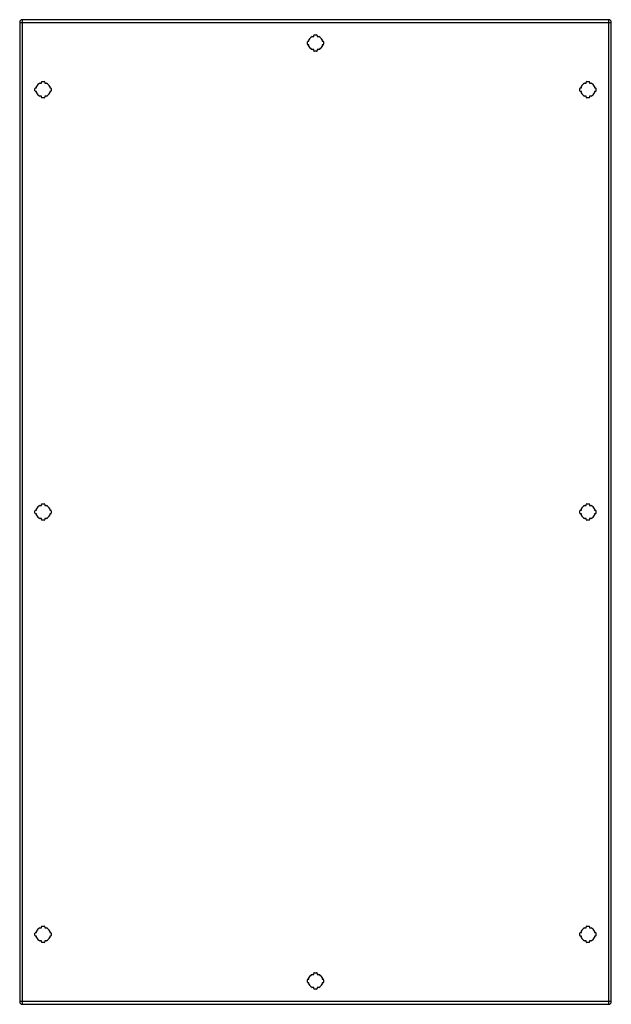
# Model space of a CAD drawing. Header units: inches. Extents: x 68.7 to 104.6, y 15.8 to 75.6.
import ezdxf

# ---------------------------------------------------------------- set-up
doc = ezdxf.new("R2010")
doc.units = ezdxf.units.IN
doc.header["$MEASUREMENT"] = 0
doc.layers.add('Visible Edges(ANSI)', color=7, linetype='Continuous', lineweight=25)
doc.layers.add('Visible Tangent Edges(ANSI)', color=7, linetype='Continuous', lineweight=25)

msp = doc.modelspace()

# ---------------------------------------------------------------- linework, layer by layer
at = {"layer": 'Visible Edges(ANSI)'}
for p, q in [((68.655, 75.41), (68.655, 15.929)), ((104.412, 75.571), (68.816, 75.571)), ((104.573, 15.929), (104.573, 75.41)), ((86.119, 74.076), (86.119, 74.217)), ((86.159, 74.257), (86.219, 74.257)), ((86.219, 74.257), (86.219, 74.346)), ((86.415, 74.542), (86.504, 74.542)), ((86.504, 74.542), (86.504, 74.602)), ((86.544, 74.642), (86.685, 74.642)), ((86.724, 74.602), (86.724, 74.542)), ((86.724, 74.542), (86.813, 74.542)), ((87.01, 74.346), (87.01, 74.257)), ((87.01, 74.257), (87.07, 74.257)), ((87.109, 74.217), (87.109, 74.076)), ((86.219, 74.037), (86.159, 74.037)), ((86.219, 73.948), (86.219, 74.037)), ((86.504, 73.751), (86.415, 73.751)), ((86.504, 73.691), (86.504, 73.751)), ((86.685, 73.652), (86.544, 73.652)), ((86.813, 73.751), (86.724, 73.751)), ((86.724, 73.751), (86.724, 73.691)), ((87.07, 74.037), (87.01, 74.037)), ((87.01, 74.037), (87.01, 73.948)), ((69.969, 71.716), (69.969, 71.776)), ((70.009, 71.816), (70.15, 71.816)), ((70.189, 71.776), (70.189, 71.716)), ((103.039, 71.716), (103.039, 71.776)), ((103.079, 71.816), (103.22, 71.816)), ((103.259, 71.776), (103.259, 71.716)), ((69.584, 71.25), (69.584, 71.391)), ((69.624, 71.431), (69.684, 71.431)), ((69.684, 71.211), (69.624, 71.211)), ((69.684, 71.431), (69.684, 71.52)), ((69.684, 71.122), (69.684, 71.211)), ((69.88, 71.716), (69.969, 71.716)), ((70.189, 71.716), (70.278, 71.716)), ((70.475, 71.52), (70.475, 71.431)), ((70.475, 71.431), (70.535, 71.431)), ((70.475, 71.211), (70.475, 71.122)), ((70.535, 71.211), (70.475, 71.211)), ((70.574, 71.391), (70.574, 71.25)), ((102.654, 71.25), (102.654, 71.391)), ((102.694, 71.431), (102.754, 71.431)), ((102.754, 71.211), (102.694, 71.211)), ((102.754, 71.431), (102.754, 71.52)), ((102.754, 71.122), (102.754, 71.211)), ((102.95, 71.716), (103.039, 71.716)), ((103.259, 71.716), (103.348, 71.716)), ((103.545, 71.52), (103.545, 71.431)), ((103.545, 71.431), (103.605, 71.431)), ((103.605, 71.211), (103.545, 71.211)), ((103.545, 71.211), (103.545, 71.122)), ((103.644, 71.391), (103.644, 71.25)), ((69.969, 70.925), (69.88, 70.925)), ((69.969, 70.865), (69.969, 70.925)), ((70.15, 70.826), (70.009, 70.826)), ((70.278, 70.925), (70.189, 70.925)), ((70.189, 70.925), (70.189, 70.865)), ((103.039, 70.925), (102.95, 70.925)), ((103.039, 70.865), (103.039, 70.925)), ((103.22, 70.826), (103.079, 70.826)), ((103.348, 70.925), (103.259, 70.925)), ((103.259, 70.925), (103.259, 70.865)), ((69.88, 46.065), (69.969, 46.065)), ((69.969, 46.065), (69.969, 46.125)), ((70.009, 46.165), (70.15, 46.165)), ((70.189, 46.125), (70.189, 46.065)), ((70.189, 46.065), (70.278, 46.065)), ((102.95, 46.065), (103.039, 46.065)), ((103.039, 46.065), (103.039, 46.125)), ((103.079, 46.165), (103.22, 46.165)), ((103.259, 46.125), (103.259, 46.065)), ((103.259, 46.065), (103.348, 46.065)), ((69.584, 45.599), (69.584, 45.74)), ((69.624, 45.78), (69.684, 45.78)), ((69.684, 45.56), (69.624, 45.56)), ((69.684, 45.78), (69.684, 45.869)), ((69.684, 45.471), (69.684, 45.56)), ((70.475, 45.869), (70.475, 45.78)), ((70.475, 45.78), (70.535, 45.78)), ((70.475, 45.56), (70.475, 45.471)), ((70.535, 45.56), (70.475, 45.56)), ((70.574, 45.74), (70.574, 45.599)), ((102.654, 45.599), (102.654, 45.74)), ((102.694, 45.78), (102.754, 45.78)), ((102.754, 45.56), (102.694, 45.56)), ((102.754, 45.78), (102.754, 45.869)), ((102.754, 45.471), (102.754, 45.56)), ((103.545, 45.869), (103.545, 45.78)), ((103.545, 45.78), (103.605, 45.78)), ((103.605, 45.56), (103.545, 45.56)), ((103.545, 45.56), (103.545, 45.471)), ((103.644, 45.74), (103.644, 45.599)), ((69.969, 45.274), (69.88, 45.274)), ((69.969, 45.214), (69.969, 45.274)), ((70.15, 45.175), (70.009, 45.175)), ((70.278, 45.274), (70.189, 45.274)), ((70.189, 45.274), (70.189, 45.214)), ((103.039, 45.274), (102.95, 45.274)), ((103.039, 45.214), (103.039, 45.274)), ((103.22, 45.175), (103.079, 45.175)), ((103.348, 45.274), (103.259, 45.274)), ((103.259, 45.274), (103.259, 45.214)), ((69.88, 20.413), (69.969, 20.413)), ((69.969, 20.413), (69.969, 20.473)), ((70.009, 20.513), (70.15, 20.513)), ((70.189, 20.473), (70.189, 20.413)), ((70.189, 20.413), (70.278, 20.413)), ((102.95, 20.413), (103.039, 20.413)), ((103.039, 20.413), (103.039, 20.473)), ((103.079, 20.513), (103.22, 20.513)), ((103.259, 20.473), (103.259, 20.413)), ((103.259, 20.413), (103.348, 20.413)), ((69.584, 19.947), (69.584, 20.088)), ((69.624, 20.128), (69.684, 20.128)), ((69.684, 19.908), (69.624, 19.908)), ((69.684, 20.128), (69.684, 20.217)), ((69.684, 19.819), (69.684, 19.908)), ((70.475, 20.217), (70.475, 20.128)), ((70.475, 20.128), (70.535, 20.128)), ((70.475, 19.908), (70.475, 19.819)), ((70.535, 19.908), (70.475, 19.908)), ((70.574, 20.088), (70.574, 19.947)), ((102.654, 19.947), (102.654, 20.088)), ((102.694, 20.128), (102.754, 20.128)), ((102.754, 19.908), (102.694, 19.908)), ((102.754, 20.128), (102.754, 20.217)), ((102.754, 19.819), (102.754, 19.908)), ((103.545, 20.217), (103.545, 20.128)), ((103.545, 20.128), (103.605, 20.128)), ((103.605, 19.908), (103.545, 19.908)), ((103.545, 19.908), (103.545, 19.819)), ((103.644, 20.088), (103.644, 19.947)), ((69.969, 19.622), (69.88, 19.622)), ((69.969, 19.562), (69.969, 19.622)), ((70.15, 19.523), (70.009, 19.523)), ((70.278, 19.622), (70.189, 19.622)), ((70.189, 19.622), (70.189, 19.562)), ((103.039, 19.622), (102.95, 19.622)), ((103.039, 19.562), (103.039, 19.622)), ((103.22, 19.523), (103.079, 19.523)), ((103.348, 19.622), (103.259, 19.622)), ((103.259, 19.622), (103.259, 19.562)), ((86.219, 17.302), (86.219, 17.391)), ((86.415, 17.587), (86.504, 17.587)), ((86.504, 17.587), (86.504, 17.647)), ((86.544, 17.687), (86.685, 17.687)), ((86.724, 17.647), (86.724, 17.587)), ((86.724, 17.587), (86.813, 17.587)), ((87.01, 17.391), (87.01, 17.302)), ((86.119, 17.121), (86.119, 17.262)), ((86.159, 17.302), (86.219, 17.302)), ((86.219, 17.082), (86.159, 17.082)), ((86.219, 16.993), (86.219, 17.082)), ((86.504, 16.796), (86.415, 16.796)), ((86.504, 16.736), (86.504, 16.796)), ((86.813, 16.796), (86.724, 16.796)), ((86.724, 16.796), (86.724, 16.736)), ((87.01, 17.302), (87.07, 17.302)), ((87.01, 17.082), (87.01, 16.993)), ((87.07, 17.082), (87.01, 17.082)), ((87.109, 17.262), (87.109, 17.121)), ((86.685, 16.697), (86.544, 16.697)), ((68.816, 15.768), (104.412, 15.768))]:
    msp.add_line(p, q, dxfattribs=at)
for centre, radius, start, end in [((68.816, 75.41), 0.161, 90, 180), ((104.412, 75.41), 0.161, 0, 90), ((86.159, 74.217), 0.0394, 90, 180), ((86.614, 74.147), 0.443, 116.70485, 153.29515), ((86.544, 74.602), 0.0394, 90, 180), ((86.685, 74.602), 0.0394, 0, 90), ((86.614, 74.147), 0.443, 26.70485, 63.29515), ((87.07, 74.217), 0.0394, 0, 90), ((86.159, 74.076), 0.0394, 180, 270), ((86.614, 74.147), 0.443, 206.70485, 243.29515), ((86.544, 73.691), 0.0394, 180, 270), ((86.685, 73.691), 0.0394, 270, 0), ((86.614, 74.147), 0.443, 296.70485, 333.29515), ((87.07, 74.076), 0.0394, 270, 0), ((70.009, 71.776), 0.0394, 90, 180), ((70.15, 71.776), 0.0394, 0, 90), ((103.079, 71.776), 0.0394, 90, 180), ((103.22, 71.776), 0.0394, 0, 90), ((69.624, 71.391), 0.0394, 90, 180), ((69.624, 71.25), 0.0394, 180, 270), ((70.079, 71.321), 0.443, 116.70485, 153.29515), ((70.079, 71.321), 0.443, 26.70485, 63.29515), ((70.535, 71.391), 0.0394, 0, 90), ((70.535, 71.25), 0.0394, 270, 0), ((102.694, 71.391), 0.0394, 90, 180), ((102.694, 71.25), 0.0394, 180, 270), ((103.149, 71.321), 0.443, 116.70485, 153.29515), ((103.149, 71.321), 0.443, 26.70485, 63.29515), ((103.605, 71.391), 0.0394, 0, 90), ((103.605, 71.25), 0.0394, 270, 0), ((70.079, 71.321), 0.443, 206.70485, 243.29515), ((70.009, 70.865), 0.0394, 180, 270), ((70.15, 70.865), 0.0394, 270, 0), ((70.079, 71.321), 0.443, 296.70485, 333.29515), ((103.149, 71.321), 0.443, 206.70485, 243.29515), ((103.079, 70.865), 0.0394, 180, 270), ((103.22, 70.865), 0.0394, 270, 0), ((103.149, 71.321), 0.443, 296.70485, 333.29515), ((70.079, 45.67), 0.443, 116.70485, 153.29515), ((70.009, 46.125), 0.0394, 90, 180), ((70.15, 46.125), 0.0394, 0, 90), ((70.079, 45.67), 0.443, 26.70485, 63.29515), ((103.149, 45.67), 0.443, 116.70485, 153.29515), ((103.079, 46.125), 0.0394, 90, 180), ((103.22, 46.125), 0.0394, 0, 90), ((103.149, 45.67), 0.443, 26.70485, 63.29515), ((69.624, 45.74), 0.0394, 90, 180), ((69.624, 45.599), 0.0394, 180, 270), ((70.079, 45.67), 0.443, 206.70485, 243.29515), ((70.079, 45.67), 0.443, 296.70485, 333.29515), ((70.535, 45.74), 0.0394, 0, 90), ((70.535, 45.599), 0.0394, 270, 0), ((102.694, 45.74), 0.0394, 90, 180), ((102.694, 45.599), 0.0394, 180, 270), ((103.149, 45.67), 0.443, 206.70485, 243.29515), ((103.149, 45.67), 0.443, 296.70485, 333.29515), ((103.605, 45.74), 0.0394, 0, 90), ((103.605, 45.599), 0.0394, 270, 0), ((70.009, 45.214), 0.0394, 180, 270), ((70.15, 45.214), 0.0394, 270, 0), ((103.079, 45.214), 0.0394, 180, 270), ((103.22, 45.214), 0.0394, 270, 0), ((70.079, 20.018), 0.443, 116.70485, 153.29515), ((70.009, 20.473), 0.0394, 90, 180), ((70.15, 20.473), 0.0394, 0, 90), ((70.079, 20.018), 0.443, 26.70485, 63.29515), ((103.149, 20.018), 0.443, 116.70485, 153.29515), ((103.079, 20.473), 0.0394, 90, 180), ((103.22, 20.473), 0.0394, 0, 90), ((103.149, 20.018), 0.443, 26.70485, 63.29515), ((69.624, 20.088), 0.0394, 90, 180), ((69.624, 19.947), 0.0394, 180, 270), ((70.079, 20.018), 0.443, 206.70485, 243.29515), ((70.079, 20.018), 0.443, 296.70485, 333.29515), ((70.535, 20.088), 0.0394, 0, 90), ((70.535, 19.947), 0.0394, 270, 0), ((102.694, 20.088), 0.0394, 90, 180), ((102.694, 19.947), 0.0394, 180, 270), ((103.149, 20.018), 0.443, 206.70485, 243.29515), ((103.149, 20.018), 0.443, 296.70485, 333.29515), ((103.605, 20.088), 0.0394, 0, 90), ((103.605, 19.947), 0.0394, 270, 0), ((70.009, 19.562), 0.0394, 180, 270), ((70.15, 19.562), 0.0394, 270, 0), ((103.079, 19.562), 0.0394, 180, 270), ((103.22, 19.562), 0.0394, 270, 0), ((86.614, 17.192), 0.443, 116.70485, 153.29515), ((86.544, 17.647), 0.0394, 90, 180), ((86.685, 17.647), 0.0394, 0, 90), ((86.614, 17.192), 0.443, 26.70485, 63.29515), ((86.159, 17.262), 0.0394, 90, 180), ((86.159, 17.121), 0.0394, 180, 270), ((86.614, 17.192), 0.443, 206.70485, 243.29515), ((86.614, 17.192), 0.443, 296.70485, 333.29515), ((87.07, 17.262), 0.0394, 0, 90), ((87.07, 17.121), 0.0394, 270, 0), ((86.544, 16.736), 0.0394, 180, 270), ((86.685, 16.736), 0.0394, 270, 0), ((68.816, 15.929), 0.161, 180, 270), ((104.412, 15.929), 0.161, 270, 0)]:
    msp.add_arc(centre, radius, start, end, dxfattribs=at)
at = {"layer": 'Visible Tangent Edges(ANSI)'}
for p, q in [((68.655, 75.41), (68.816, 75.41)), ((68.816, 75.41), (68.816, 75.571)), ((68.816, 75.41), (104.412, 75.41)), ((68.816, 15.929), (68.816, 75.41)), ((104.412, 75.571), (104.412, 75.41)), ((104.412, 75.41), (104.573, 75.41)), ((104.412, 75.41), (104.412, 15.929)), ((68.816, 15.929), (68.655, 15.929)), ((68.816, 15.768), (68.816, 15.929)), ((104.412, 15.929), (68.816, 15.929)), ((104.412, 15.929), (104.412, 15.768)), ((104.573, 15.929), (104.412, 15.929))]:
    msp.add_line(p, q, dxfattribs=at)

doc.saveas('drawing.dxf')
